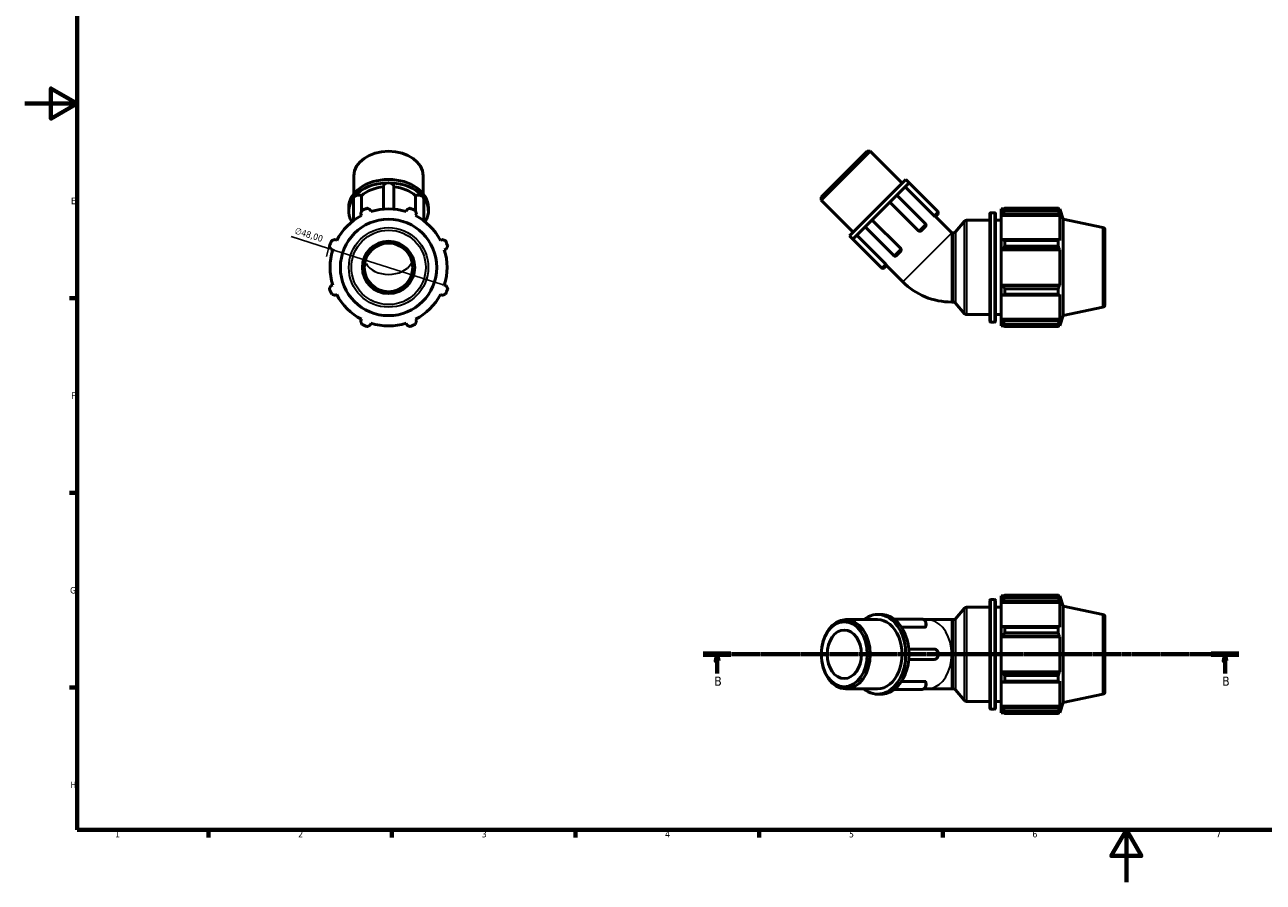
# Model space of a CAD drawing. Header units: millimetres. Extents: x 0 to 931, y 0 to 659.
# Tile 1 of 4: x 0 to 473, y 0 to 327. Entities that reach past the tile are written whole.
import ezdxf

# ---------------------------------------------------------------- set-up
doc = ezdxf.new("R2010")
doc.units = ezdxf.units.MM
doc.linetypes.add('CHAIN', pattern=[0.7087, 0.4724, -0.0591, 0.1181, -0.0591])
for name, color, linetype, lineweight in [('Border (ISO)', 7, 'Continuous', 70), ('Dimension (ISO)', 7, 'Continuous', 25), ('Section Line (ISO)', 7, 'CHAIN', 70), ('Visible (ISO)', 7, 'Continuous', 50), ('Visible Narrow (ISO)', 7, 'Continuous', 35)]:
    doc.layers.add(name, color=color, linetype=linetype, lineweight=lineweight)
doc.styles.add('Label Text (ISO)', font='tahoma.ttf')
doc.styles.add('Note Text (ISO)', font='tahoma.ttf')
doc.dimstyles.new('Default (ISO)', dxfattribs={"dimtxt": 2.5, "dimasz": 2.5, "dimexe": 3.175, "dimexo": 0, "dimgap": 0.762, "dimtad": 1, "dimrnd": 1e-08, "dimzin": 0, "dimtxsty": 'Note Text (ISO)', "dimcen": 0.09, "dimdle": 10, "dimclrd": 256, "dimclre": 256, "dimclrt": 232, "dimazin": 0, "dimtfac": 1.40208, "dimtmove": 0, "dimatfit": 3, "dimfxl": 1, "dimtolj": 1, "dimtzin": 0, "dimlwd": -1, "dimlwe": -1, "dimarcsym": 0})

# ---------------------------------------------------------------- blocks, each defined once
blk = doc.blocks.new('Borders Default Border')
at = {"layer": 'Border (ISO)'}
for p, q in [((20, 222.75), (17.1, 222.75)), ((20, 148.5), (17.1, 148.5)), ((20, 74.25), (17.1, 74.25)), ((70.08, 20), (70.08, 17.1)), ((140.17, 20), (140.17, 17.1)), ((210.25, 20), (210.25, 17.1)), ((280.33, 20), (280.33, 17.1)), ((350.42, 20), (350.42, 17.1))]:
    blk.add_line(p, q, dxfattribs=at)
at = {"layer": 'Border (ISO)', "flags": 128}
for points in [[(20, 20), (20, 574), (821, 574), (821, 20), (20, 20)], [(0, 297), (20, 297), (10, 302.77), (10, 291.23), (20, 297)], [(420.5, 0), (420.5, 20), (414.73, 10), (426.27, 10), (420.5, 20)]]:
    blk.add_lwpolyline(points, dxfattribs=at)
at = {"layer": 'Border (ISO)', "color": 232, "true_color": 0xca0064, "char_height": 2.5, "attachment_point": 7, "style": 'Note Text (ISO)'}
for s, insert in [('E', (17.64, 258.63)), ('F', (17.7, 184.38)), ('G', (17.31, 110.08)), ('H', (17.44, 35.88)), ('1', (34.48, 17.1)), ('2', (104.37, 17.1)), ('3', (174.43, 17.05)), ('4', (244.42, 17.1)), ('5', (314.64, 17.05)), ('6', (384.66, 17.05)), ('7', (454.77, 17.1))]:
    blk.add_mtext(s, dxfattribs=dict(at, insert=insert))
blk = doc.blocks.new('2dTransSection0')
at = {"layer": 'Section Line (ISO)', "linetype": 'CHAIN'}
blk.add_line((259, 86.94), (463.45, 86.94), dxfattribs=at)
at = {"layer": 'Section Line (ISO)', "linetype": 'Continuous', "lineweight": 140}
for p, q in [((259, 86.94), (269.56, 86.94)), ((452.89, 86.94), (463.45, 86.94))]:
    blk.add_line(p, q, dxfattribs=at)
at = {"layer": 'Section Line (ISO)', "linetype": 'Continuous'}
for p, q in [((264.28, 86.94), (263.78, 84.44)), ((264.28, 84.44), (264.28, 86.94)), ((264.78, 84.44), (264.28, 86.94)), ((458.17, 86.94), (457.67, 84.44)), ((458.17, 84.44), (458.17, 86.94)), ((458.67, 84.44), (458.17, 86.94)), ((263.78, 84.44), (264.78, 84.44)), ((264.28, 79.67), (264.28, 84.44)), ((457.67, 84.44), (458.67, 84.44)), ((458.17, 79.67), (458.17, 84.44))]:
    blk.add_line(p, q, dxfattribs=at)
at = {"layer": 'Section Line (ISO)', "linetype": 'Continuous', "flags": 128}
for points in [[(264.78, 84.44), (264.28, 86.94), (263.78, 84.44), (264.78, 84.44)], [(458.67, 84.44), (458.17, 86.94), (457.67, 84.44), (458.67, 84.44)]]:
    blk.add_lwpolyline(points, dxfattribs=at)
at = {"layer": 'Section Line (ISO)'}
for points in [[(264.78, 84.44), (264.28, 86.94), (263.78, 84.44), (264.78, 84.44)], [(458.67, 84.44), (458.17, 86.94), (457.67, 84.44), (458.67, 84.44)]]:
    blk.add_solid(points, dxfattribs=at)
at = {"layer": 'Section Line (ISO)', "char_height": 3.5, "attachment_point": 7, "style": 'Label Text (ISO)'}
for insert in [(263.21, 74.94), (457.1, 74.94)]:
    blk.add_mtext('B', dxfattribs=dict(at, insert=insert))
blk = doc.blocks.new('*D11')
at = {"layer": 'Defpoints', "color": 0, "transparency": 16777216}
for p in [(116, 241.78), (161.74, 227.25)]:
    blk.add_point(p, dxfattribs=at)
at = {"layer": 'Dimension (ISO)', "transparency": 16777216}
for p, q in [((116, 241.78), (101.69, 246.32)), ((159.36, 228), (118.38, 241.02))]:
    blk.add_line(p, q, dxfattribs=at)
blk.add_arc((138.87, 234.51), 24, 160.208, 169.9584, dxfattribs=at)
for points in [[(118.5, 241.42), (118.25, 240.62), (116, 241.78)], [(159.49, 228.4), (159.24, 227.61), (161.74, 227.25)]]:
    blk.add_solid(points, dxfattribs=at)
at = {"layer": 'Dimension (ISO)', "color": 232, "true_color": 0xca0064, "transparency": 16777216, "insert": (103.62, 249.88), "char_height": 2.5, "attachment_point": 1, "rotation": 342.3787, "style": 'Note Text (ISO)'}
blk.add_mtext('\\A1;∅48,00', dxfattribs=at)

msp = doc.modelspace()

# ---------------------------------------------------------------- linework, layer by layer
at = {"layer": 'Visible (ISO)'}
for p, q in [((322.728, 278.836), (304.031, 260.139)), ((304.031, 261.261), (321.606, 278.836)), ((321.606, 278.836), (322.728, 278.836)), ((334.895, 266.669), (322.728, 278.836)), ((125.65, 262.629), (125.65, 269.487)), ((152.091, 262.629), (152.091, 269.487)), ((136.887, 265.396), (136.887, 256.745)), ((140.853, 265.396), (140.853, 256.745)), ((336.297, 268.071), (314.796, 246.57)), ((337.57, 266.798), (332.195, 261.423)), ((347.008, 254.345), (336.062, 265.291)), ((337.57, 266.798), (336.297, 268.071)), ((337.57, 266.798), (348.516, 255.852)), ((125.438, 260.722), (125.438, 252.339)), ((128.538, 261.88), (128.538, 255.891)), ((149.202, 255.891), (149.202, 261.88)), ((152.302, 260.722), (152.302, 252.339)), ((304.031, 261.261), (304.031, 260.139)), ((316.198, 247.972), (304.031, 260.139)), ((332.195, 261.423), (321.444, 250.672)), ((332.896, 262.124), (343.842, 251.178)), ((123.666, 256.048), (123.666, 257.32)), ((132.158, 255.8), (131.942, 256.487)), ((145.798, 256.487), (145.582, 255.8)), ((154.074, 256.048), (154.074, 257.32)), ((341.176, 248.512), (330.23, 259.458)), ((368.807, 255.393), (370.14, 255.393)), ((372.674, 256.833), (372.674, 256.029)), ((372.674, 256.833), (373.696, 256.833)), ((373.154, 256.487), (372.674, 256.029)), ((372.674, 254.524), (372.674, 256.029)), ((374.114, 257.095), (374.114, 256.228)), ((374.114, 257.095), (394.535, 257.095)), ((394.535, 256.228), (374.114, 256.228)), ((394.535, 256.228), (394.535, 257.095)), ((394.67, 256.833), (395.08, 256.833)), ((395.08, 255.8), (394.846, 256.487)), ((395.08, 255.8), (395.08, 256.833)), ((396.354, 252.914), (395.08, 256.833)), ((128.231, 254.95), (128.564, 254.311)), ((128.538, 254.36), (128.538, 254.298)), ((149.176, 254.311), (149.509, 254.95)), ((149.202, 254.298), (149.202, 254.36)), ((321.444, 250.672), (316.069, 245.297)), ((323.409, 252.637), (334.355, 241.691)), ((348.516, 254.834), (347.58, 253.898)), ((347.623, 253.941), (353.83, 247.734)), ((355.31, 248.091), (358.721, 252.156)), ((359.487, 252.513), (368.407, 252.513)), ((368.407, 214.033), (368.407, 254.993)), ((370.54, 254.993), (370.54, 214.033)), ((370.54, 252.513), (372.674, 252.513)), ((372.674, 254.524), (373.154, 254.95)), ((372.674, 254.311), (372.674, 254.524)), ((372.674, 254.311), (372.674, 244.93)), ((372.674, 254.311), (395.08, 254.311)), ((373.154, 254.95), (394.846, 254.95)), ((394.846, 254.95), (395.08, 254.311)), ((395.08, 244.819), (395.08, 254.311)), ((396.354, 216.112), (396.354, 252.914)), ((411.562, 249.682), (396.354, 252.914)), ((316.069, 245.297), (314.796, 246.57)), ((317.576, 246.805), (328.522, 235.859)), ((320.743, 249.971), (331.689, 239.025)), ((343.842, 250.16), (342.155, 248.473)), ((353.83, 247.734), (354.544, 247.734)), ((412.354, 248.703), (412.354, 220.323)), ((116.896, 241.441), (117.583, 241.225)), ((119.072, 244.819), (118.433, 245.152)), ((159.307, 245.152), (158.668, 244.819)), ((160.157, 241.225), (160.844, 241.441)), ((316.069, 245.297), (327.015, 234.351)), ((373.154, 245.152), (372.674, 244.93)), ((372.674, 241.297), (372.674, 244.93)), ((372.674, 241.297), (373.154, 241.441)), ((372.674, 241.225), (372.674, 241.297)), ((372.674, 241.225), (372.674, 227.801)), ((372.674, 241.225), (395.08, 241.225)), ((394.846, 245.152), (373.154, 245.152)), ((373.154, 241.441), (394.846, 241.441)), ((374.114, 244.735), (374.114, 242.64)), ((374.114, 244.735), (394.535, 244.735)), ((394.535, 242.64), (374.114, 242.64)), ((394.535, 242.64), (394.535, 244.735)), ((395.08, 244.819), (394.846, 245.152)), ((394.846, 241.441), (395.08, 241.225)), ((395.08, 227.801), (395.08, 241.225)), ((334.394, 240.712), (332.707, 239.025)), ((328.969, 235.287), (328.033, 234.351)), ((328.926, 235.244), (335.133, 229.037)), ((117.583, 227.801), (116.896, 227.585)), ((160.844, 227.585), (160.157, 227.801)), ((372.674, 227.729), (372.674, 227.801)), ((372.674, 227.801), (395.08, 227.801)), ((373.154, 227.585), (372.674, 227.729)), ((372.674, 224.096), (372.674, 227.729)), ((394.846, 227.585), (373.154, 227.585)), ((395.08, 227.801), (394.846, 227.585)), ((118.433, 223.875), (119.072, 224.207)), ((158.668, 224.207), (159.307, 223.875)), ((372.674, 224.096), (373.154, 223.875)), ((372.674, 224.096), (372.674, 214.715)), ((373.154, 223.875), (394.846, 223.875)), ((374.114, 226.387), (374.114, 224.291)), ((374.114, 226.387), (394.535, 226.387)), ((394.535, 224.291), (374.114, 224.291)), ((394.535, 224.291), (394.535, 226.387)), ((394.846, 223.875), (395.08, 224.207)), ((395.08, 214.715), (395.08, 224.207)), ((353.83, 221.293), (354.544, 221.293)), ((355.31, 220.935), (358.721, 216.87)), ((411.562, 219.345), (396.354, 216.112)), ((128.564, 214.715), (128.231, 214.076)), ((131.942, 212.54), (132.158, 213.226)), ((145.582, 213.226), (145.798, 212.54)), ((149.509, 214.076), (149.176, 214.715)), ((359.487, 216.513), (368.407, 216.513)), ((368.807, 213.633), (370.14, 213.633)), ((370.54, 216.513), (372.674, 216.513)), ((372.674, 214.502), (372.674, 214.715)), ((372.674, 214.715), (395.08, 214.715)), ((372.674, 212.997), (372.674, 214.502)), ((373.154, 214.076), (372.674, 214.502)), ((372.674, 212.997), (373.154, 212.54)), ((372.674, 212.997), (372.674, 212.193)), ((394.846, 214.076), (373.154, 214.076)), ((374.114, 212.799), (374.114, 211.931)), ((374.114, 212.799), (394.535, 212.799)), ((394.535, 211.931), (394.535, 212.799)), ((395.08, 214.715), (394.846, 214.076)), ((394.846, 212.54), (395.08, 213.226)), ((396.354, 216.112), (395.08, 212.193)), ((395.08, 212.193), (395.08, 213.226)), ((372.674, 212.193), (373.696, 212.193)), ((394.535, 211.931), (374.114, 211.931)), ((394.67, 212.193), (395.08, 212.193)), ((372.674, 109.259), (372.674, 108.455)), ((372.674, 109.259), (373.696, 109.259)), ((373.154, 108.913), (372.674, 108.455)), ((374.114, 109.522), (374.114, 108.654)), ((374.114, 109.522), (394.535, 109.522)), ((394.535, 108.654), (394.535, 109.522)), ((394.67, 109.259), (395.08, 109.259)), ((395.08, 108.226), (394.846, 108.913)), ((395.08, 108.226), (395.08, 109.259)), ((396.354, 105.34), (395.08, 109.259)), ((355.31, 100.517), (358.721, 104.582)), ((359.487, 104.939), (368.407, 104.939)), ((368.407, 66.459), (368.407, 107.419)), ((368.807, 107.819), (370.14, 107.819)), ((370.54, 107.419), (370.54, 66.459)), ((370.54, 104.939), (372.674, 104.939)), ((372.674, 106.95), (372.674, 108.455)), ((372.674, 106.95), (373.154, 107.376)), ((372.674, 106.737), (372.674, 106.95)), ((372.674, 106.737), (372.674, 97.356)), ((372.674, 106.737), (395.08, 106.737)), ((373.154, 107.376), (394.846, 107.376)), ((394.535, 108.654), (374.114, 108.654)), ((394.846, 107.376), (395.08, 106.737)), ((395.08, 97.246), (395.08, 106.737)), ((396.354, 68.539), (396.354, 105.34)), ((411.562, 102.108), (396.354, 105.34)), ((325.547, 100.16), (313.38, 100.16)), ((326.819, 102.143), (325.547, 102.143)), ((331.855, 100.372), (342.44, 100.372)), ((343.173, 100.16), (344.482, 100.16)), ((353.83, 100.16), (344.482, 100.16)), ((353.83, 100.16), (354.544, 100.16)), ((412.354, 101.13), (412.354, 72.749)), ((343.598, 97.271), (334.706, 97.271)), ((373.154, 97.578), (372.674, 97.356)), ((372.674, 93.723), (372.674, 97.356)), ((394.846, 97.578), (373.154, 97.578)), ((374.114, 97.161), (374.114, 95.066)), ((374.114, 97.161), (394.535, 97.161)), ((394.535, 95.066), (374.114, 95.066)), ((394.535, 95.066), (394.535, 97.161)), ((395.08, 97.246), (394.846, 97.578)), ((372.674, 93.723), (373.154, 93.868)), ((372.674, 93.651), (372.674, 93.723)), ((372.674, 93.651), (372.674, 80.228)), ((372.674, 93.651), (395.08, 93.651)), ((373.154, 93.868), (394.846, 93.868)), ((394.846, 93.868), (395.08, 93.651)), ((395.08, 80.228), (395.08, 93.651)), ((337.478, 88.922), (347.114, 88.922)), ((337.478, 84.956), (347.114, 84.956)), ((334.706, 76.608), (343.598, 76.608)), ((372.674, 80.155), (372.674, 80.228)), ((372.674, 80.228), (395.08, 80.228)), ((372.674, 76.522), (372.674, 80.155)), ((373.154, 80.011), (372.674, 80.155)), ((372.674, 76.522), (372.674, 67.141)), ((372.674, 76.522), (373.154, 76.301)), ((394.846, 80.011), (373.154, 80.011)), ((373.154, 76.301), (394.846, 76.301)), ((374.114, 78.813), (374.114, 76.718)), ((374.114, 78.813), (394.535, 78.813)), ((394.535, 76.718), (374.114, 76.718)), ((394.535, 76.718), (394.535, 78.813)), ((395.08, 80.228), (394.846, 80.011)), ((394.846, 76.301), (395.08, 76.633)), ((395.08, 67.141), (395.08, 76.633)), ((325.547, 73.719), (313.38, 73.719)), ((326.819, 71.736), (325.547, 71.736)), ((331.855, 73.507), (342.44, 73.507)), ((343.173, 73.719), (344.482, 73.719)), ((344.482, 73.719), (353.83, 73.719)), ((353.83, 73.719), (354.544, 73.719)), ((355.31, 73.362), (358.721, 69.297)), ((411.562, 71.771), (396.354, 68.539)), ((359.487, 68.939), (368.407, 68.939)), ((370.54, 68.939), (372.674, 68.939)), ((372.674, 66.928), (372.674, 67.141)), ((372.674, 67.141), (395.08, 67.141)), ((372.674, 65.424), (372.674, 66.928)), ((373.154, 66.503), (372.674, 66.928)), ((394.846, 66.503), (373.154, 66.503)), ((395.08, 67.141), (394.846, 66.503)), ((396.354, 68.539), (395.08, 64.619)), ((368.807, 66.059), (370.14, 66.059)), ((372.674, 65.424), (372.674, 64.619)), ((372.674, 65.424), (373.154, 64.966)), ((372.674, 64.619), (373.696, 64.619)), ((374.114, 65.225), (374.114, 64.357)), ((374.114, 65.225), (394.535, 65.225)), ((394.535, 64.357), (374.114, 64.357)), ((394.535, 64.357), (394.535, 65.225)), ((394.67, 64.619), (395.08, 64.619)), ((394.846, 64.966), (395.08, 65.652)), ((395.08, 64.619), (395.08, 65.652))]:
    msp.add_line(p, q, dxfattribs=at)
for radius in [18.401, 10, 9.254]:
    msp.add_circle((138.87, 234.513), radius, dxfattribs=at)
for centre, radius, start, end in [((138.87, 234.513), 24, 109.79198, 115.20802), ((138.87, 234.513), 22.32, 72.5, 107.5), ((138.87, 234.513), 24, 64.79198, 70.20802), ((348.007, 255.343), 0.72, 315, 45), ((368.807, 254.993), 0.4, 90, 180), ((370.14, 254.993), 0.4, 0, 90), ((138.87, 234.513), 22.32, 117.5, 152.5), ((138.87, 234.513), 22.32, 27.5, 62.5), ((343.333, 250.669), 0.72, 315, 45), ((359.487, 251.513), 1, 90, 140), ((354.544, 248.734), 1, 270, 320), ((411.354, 248.703), 1, 0, 78), ((138.87, 234.513), 24, 154.79198, 160.20802), ((138.87, 234.513), 22.32, 162.5, 197.5), ((138.87, 234.513), 22.32, 342.5, 17.5), ((138.87, 234.513), 24, 19.79198, 25.20802), ((332.198, 239.534), 0.72, 225, 315), ((327.524, 234.86), 0.72, 225, 315), ((353.83, 247.734), 26.441, 225, 270), ((138.87, 234.513), 24, 199.79198, 205.20802), ((138.87, 234.513), 22.32, 207.5, 242.5), ((138.87, 234.513), 22.32, 297.5, 332.5), ((138.87, 234.513), 24, 334.79198, 340.20802), ((354.544, 220.293), 1, 40, 90), ((411.354, 220.323), 1, 282, 0), ((138.87, 234.513), 24, 244.79198, 250.20802), ((138.87, 234.513), 22.32, 252.5, 287.5), ((138.87, 234.513), 24, 289.79198, 295.20802), ((359.487, 217.513), 1, 220, 270), ((368.807, 214.033), 0.4, 180, 270), ((370.14, 214.033), 0.4, 270, 0), ((359.487, 103.939), 1, 90, 140), ((368.807, 107.419), 0.4, 90, 180), ((370.14, 107.419), 0.4, 0, 90), ((354.544, 101.16), 1, 270, 320), ((411.354, 101.13), 1, 0, 78), ((354.544, 72.719), 1, 40, 90), ((411.354, 72.749), 1, 282, 0), ((359.487, 69.939), 1, 220, 270), ((368.807, 66.459), 0.4, 180, 270), ((370.14, 66.459), 0.4, 270, 0)]:
    msp.add_arc(centre, radius, start, end, dxfattribs=at)
for centre, major_axis, start_param, end_param in [((138.87, 269.487), (-13.22, 0), 3.1415927, 6.2831853), ((138.87, 257.32), (-15.204, 0), 3.1415927, 6.2831853), ((138.87, 256.048), (15.204, 0), 1.5707963, 2.6179939), ((138.87, 256.048), (13.221, 0), 1.7213646, 2.4678529), ((138.87, 265.396), (-1.983, 0), 4.712389, 6.2831853), ((138.87, 265.396), (1.983, 0), 0, 1.5707963), ((138.87, 256.048), (15.204, 0), 0.5235988, 1.5707963), ((138.87, 256.048), (13.221, 0), 0.6737398, 1.4202281), ((138.87, 256.048), (-15.204, 0), 5.7595865, 6.6809611), ((127.421, 260.722), (-1.983, 0), 5.7595865, 6.2831853), ((127.421, 260.722), (1.983, 0), 0.9721271, 2.6179939), ((150.319, 260.722), (1.983, 0), 0.5235988, 2.1694656), ((150.319, 260.722), (1.983, 0), 0, 0.5235988), ((138.87, 256.048), (15.204, 0), 5.8854095, 6.8067841), ((325.547, 86.939), (0, -15.204), 5.7667102, 9.9412531), ((325.547, 86.939), (0, -13.221), 0, 3.1415927), ((326.819, 86.939), (0, 15.204), 5.7595865, 6.2831853), ((326.819, 86.939), (0, 15.204), 4.712389, 5.7595865), ((326.819, 86.939), (0, 15.204), 3.6651914, 4.712389), ((326.819, 86.939), (0, -15.204), 0, 0.5235988)]:
    msp.add_ellipse(centre, major_axis=major_axis, ratio=0.7071068, start_param=start_param, end_param=end_param, dxfattribs=at)
for centre, major_axis in [((313.38, 86.939), (0, -13.221)), ((312.819, 86.939), (0, -12.427)), ((312.819, 86.939), (0, -9.254))]:
    msp.add_ellipse(centre, major_axis=major_axis, ratio=0.7071068, dxfattribs=at)
for points, weights in [([(128.231, 254.95), (128.436, 255.576), (128.648, 256.228)], [1.00550622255, 1.00315886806, 1]), ([(130.743, 257.095), (131.355, 256.785), (131.942, 256.487)], [1, 1.00315886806, 1.00550622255]), ([(145.798, 256.487), (146.385, 256.785), (146.997, 257.095)], [1.00550622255, 1.00315886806, 1]), ([(149.092, 256.228), (149.304, 255.576), (149.509, 254.95)], [1, 1.00315886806, 1.00550622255]), ([(374.114, 257.095), (373.615, 256.785), (373.154, 256.487)], [1.01599852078, 1.011374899, 1.00595046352]), ([(373.154, 254.95), (373.615, 255.576), (374.114, 256.228)], [1.00595046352, 1.011374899, 1.01599852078]), ([(394.535, 257.095), (394.697, 256.785), (394.846, 256.487)], [1, 1.00315886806, 1.00550622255]), ([(394.846, 254.95), (394.697, 255.576), (394.535, 256.228)], [1.00550622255, 1.00315886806, 1]), ([(116.896, 241.441), (116.598, 242.028), (116.288, 242.64)], [1.00550622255, 1.00315886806, 1]), ([(117.156, 244.735), (117.807, 244.948), (118.433, 245.152)], [1, 1.00315886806, 1.00550622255]), ([(159.307, 245.152), (159.933, 244.948), (160.584, 244.735)], [1.00550622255, 1.00315886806, 1]), ([(161.452, 242.64), (161.142, 242.028), (160.844, 241.441)], [1, 1.00315886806, 1.00550622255]), ([(374.114, 244.735), (373.615, 244.948), (373.154, 245.152)], [1.01599852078, 1.011374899, 1.00595046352]), ([(373.154, 241.441), (373.615, 242.028), (374.114, 242.64)], [1.00595046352, 1.011374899, 1.01599852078]), ([(394.535, 244.735), (394.697, 244.948), (394.846, 245.152)], [1, 1.00315886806, 1.00550622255]), ([(394.846, 241.441), (394.697, 242.028), (394.535, 242.64)], [1.00550622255, 1.00315886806, 1]), ([(116.288, 226.387), (116.598, 226.998), (116.896, 227.585)], [1, 1.00315886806, 1.00550622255]), ([(160.844, 227.585), (161.142, 226.998), (161.452, 226.387)], [1.00550622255, 1.00315886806, 1]), ([(374.114, 226.387), (373.615, 226.998), (373.154, 227.585)], [1.01599852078, 1.011374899, 1.00595046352]), ([(394.535, 226.387), (394.697, 226.998), (394.846, 227.585)], [1, 1.00315886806, 1.00550622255]), ([(118.433, 223.875), (117.807, 224.079), (117.156, 224.291)], [1.00550622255, 1.00315886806, 1]), ([(160.584, 224.291), (159.933, 224.079), (159.307, 223.875)], [1, 1.00315886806, 1.00550622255]), ([(373.154, 223.875), (373.615, 224.079), (374.114, 224.291)], [1.00595046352, 1.011374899, 1.01599852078]), ([(394.846, 223.875), (394.697, 224.079), (394.535, 224.291)], [1.00550622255, 1.00315886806, 1]), ([(128.648, 212.799), (128.436, 213.451), (128.231, 214.076)], [1, 1.00315886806, 1.00550622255]), ([(149.509, 214.076), (149.304, 213.451), (149.092, 212.799)], [1.00550622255, 1.00315886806, 1]), ([(374.114, 212.799), (373.615, 213.451), (373.154, 214.076)], [1.01599852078, 1.011374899, 1.00595046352]), ([(394.535, 212.799), (394.697, 213.451), (394.846, 214.076)], [1, 1.00315886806, 1.00550622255]), ([(131.942, 212.54), (131.355, 212.241), (130.743, 211.931)], [1.00550622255, 1.00315886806, 1]), ([(146.997, 211.931), (146.385, 212.241), (145.798, 212.54)], [1, 1.00315886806, 1.00550622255]), ([(373.154, 212.54), (373.615, 212.241), (374.114, 211.931)], [1.00595046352, 1.011374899, 1.01599852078]), ([(394.846, 212.54), (394.697, 212.241), (394.535, 211.931)], [1.00550622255, 1.00315886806, 1]), ([(374.114, 109.522), (373.615, 109.211), (373.154, 108.913)], [1.01599852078, 1.011374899, 1.00595046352]), ([(394.535, 109.522), (394.697, 109.211), (394.846, 108.913)], [1, 1.00315886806, 1.00550622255]), ([(373.154, 107.376), (373.615, 108.002), (374.114, 108.654)], [1.00595046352, 1.011374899, 1.01599852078]), ([(394.846, 107.376), (394.697, 108.002), (394.535, 108.654)], [1.00550622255, 1.00315886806, 1]), ([(374.114, 97.161), (373.615, 97.374), (373.154, 97.578)], [1.01599852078, 1.011374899, 1.00595046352]), ([(373.154, 93.868), (373.615, 94.455), (374.114, 95.066)], [1.00595046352, 1.011374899, 1.01599852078]), ([(394.535, 97.161), (394.697, 97.374), (394.846, 97.578)], [1, 1.00315886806, 1.00550622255]), ([(394.846, 93.868), (394.697, 94.455), (394.535, 95.066)], [1.00550622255, 1.00315886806, 1]), ([(374.114, 78.813), (373.615, 79.424), (373.154, 80.011)], [1.01599852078, 1.011374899, 1.00595046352]), ([(373.154, 76.301), (373.615, 76.505), (374.114, 76.718)], [1.00595046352, 1.011374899, 1.01599852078]), ([(394.535, 78.813), (394.697, 79.424), (394.846, 80.011)], [1, 1.00315886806, 1.00550622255]), ([(394.846, 76.301), (394.697, 76.505), (394.535, 76.718)], [1.00550622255, 1.00315886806, 1]), ([(374.114, 65.225), (373.615, 65.877), (373.154, 66.503)], [1.01599852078, 1.011374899, 1.00595046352]), ([(394.535, 65.225), (394.697, 65.877), (394.846, 66.503)], [1, 1.00315886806, 1.00550622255]), ([(373.154, 64.966), (373.615, 64.668), (374.114, 64.357)], [1.00595046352, 1.011374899, 1.01599852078]), ([(394.846, 64.966), (394.697, 64.668), (394.535, 64.357)], [1.00550622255, 1.00315886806, 1])]:
    msp.add_rational_spline(points, weights, degree=2, dxfattribs=at)
for points, knots in [([(347.58, 253.898), (347.574, 253.893), (347.558, 253.897), (347.502, 253.926), (347.46, 253.953), (347.358, 254.029), (347.299, 254.077), (347.198, 254.165), (347.161, 254.199), (347.085, 254.27), (347.046, 254.307), (347.008, 254.345)], [0.3405331, 0.3405331, 0.3405331, 0.3405331, 0.36561815, 0.36561815, 0.39379898, 0.39379898, 0.42196362, 0.42196362, 0.43799576, 0.43799576, 0.45402472, 0.45402472, 0.45402472, 0.45402472]), ([(342.155, 248.473), (342.101, 248.419), (342.037, 248.376), (341.886, 248.31), (341.799, 248.292), (341.619, 248.29), (341.528, 248.306), (341.392, 248.358), (341.345, 248.383), (341.255, 248.441), (341.214, 248.474), (341.176, 248.512)], [0.3405331, 0.3405331, 0.3405331, 0.3405331, 0.36561815, 0.36561815, 0.39379898, 0.39379898, 0.42196362, 0.42196362, 0.43799576, 0.43799576, 0.45402472, 0.45402472, 0.45402472, 0.45402472]), ([(334.355, 241.691), (334.421, 241.625), (334.474, 241.547), (334.55, 241.378), (334.572, 241.288), (334.58, 241.108), (334.567, 241.019), (334.507, 240.854), (334.46, 240.781), (334.399, 240.717), (334.396, 240.715), (334.394, 240.712)], [0, 0, 0, 0, 0.02805218, 0.02805218, 0.05615115, 0.05615115, 0.08431874, 0.08431874, 0.11249886, 0.11249886, 0.11355064, 0.11355064, 0.11355064, 0.11355064]), ([(328.522, 235.859), (328.588, 235.792), (328.652, 235.725), (328.767, 235.595), (328.817, 235.534), (328.899, 235.427), (328.93, 235.382), (328.968, 235.316), (328.975, 235.295), (328.969, 235.287), (328.969, 235.287), (328.969, 235.287)], [0, 0, 0, 0, 0.02805218, 0.02805218, 0.05615115, 0.05615115, 0.08431874, 0.08431874, 0.11249886, 0.11249886, 0.11355064, 0.11355064, 0.11355064, 0.11355064]), ([(342.44, 100.372), (342.599, 100.372), (342.757, 100.343), (343.06, 100.234), (343.203, 100.151), (343.471, 99.937), (343.591, 99.801), (343.802, 99.484), (343.887, 99.298), (344.01, 98.899), (344.045, 98.684), (344.058, 98.251), (344.037, 98.032), (343.95, 97.667), (343.899, 97.517), (343.831, 97.374)], [3.1415927, 3.1415927, 3.1415927, 3.1415927, 3.391351, 3.391351, 3.6554385, 3.6554385, 3.9575764, 3.9575764, 4.3022176, 4.3022176, 4.6673861, 4.6673861, 5.0358913, 5.0358913, 5.3047688, 5.3047688, 5.3047688, 5.3047688]), ([(343.831, 97.374), (343.819, 97.351), (343.802, 97.331), (343.757, 97.301), (343.731, 97.29), (343.67, 97.275), (343.636, 97.271), (343.598, 97.271)], [0.404047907, 0.404047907, 0.404047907, 0.404047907, 0.42196362, 0.42196362, 0.437995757, 0.437995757, 0.454024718, 0.454024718, 0.454024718, 0.454024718]), ([(347.114, 88.922), (347.273, 88.922), (347.432, 88.894), (347.734, 88.784), (347.877, 88.702), (348.145, 88.488), (348.265, 88.352), (348.476, 88.034), (348.561, 87.848), (348.684, 87.449), (348.719, 87.235), (348.732, 86.802), (348.711, 86.583), (348.611, 86.162), (348.533, 85.959), (348.32, 85.594), (348.187, 85.43), (347.882, 85.178), (347.717, 85.082), (347.4, 84.98), (347.257, 84.956), (347.114, 84.956)], [3.1415927, 3.1415927, 3.1415927, 3.1415927, 3.391351, 3.391351, 3.6554385, 3.6554385, 3.9575764, 3.9575764, 4.3022176, 4.3022176, 4.6673861, 4.6673861, 5.0358913, 5.0358913, 5.4027116, 5.4027116, 5.7534877, 5.7534877, 6.0581879, 6.0581879, 6.2831853, 6.2831853, 6.2831853, 6.2831853]), ([(343.831, 76.505), (343.921, 76.315), (343.983, 76.112), (344.054, 75.69), (344.062, 75.471), (344.021, 75.038), (343.972, 74.824), (343.817, 74.424), (343.711, 74.236), (343.449, 73.919), (343.296, 73.786), (342.966, 73.602), (342.797, 73.543), (342.561, 73.511), (342.5, 73.507), (342.44, 73.507)], [4.1200091, 4.1200091, 4.1200091, 4.1200091, 4.477858, 4.477858, 4.8456428, 4.8456428, 5.2139669, 5.2139669, 5.5762613, 5.5762613, 5.9078024, 5.9078024, 6.1882265, 6.1882265, 6.2831853, 6.2831853, 6.2831853, 6.2831853]), ([(343.598, 76.608), (343.664, 76.608), (343.719, 76.596), (343.793, 76.557), (343.817, 76.533), (343.831, 76.505)], [0, 0, 0, 0, 0.028052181, 0.028052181, 0.050048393, 0.050048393, 0.050048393, 0.050048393])]:
    msp.add_open_spline(points, degree=3, knots=knots, dxfattribs=at)
at = {"layer": 'Visible Narrow (ISO)'}
for p, q in [((347.124, 254.46), (348.511, 255.847)), ((341.269, 248.605), (343.829, 251.165)), ((358.721, 217.088), (358.721, 251.939)), ((359.487, 252.292), (359.487, 216.735)), ((368.807, 255.136), (368.807, 213.89)), ((370.14, 213.89), (370.14, 255.136)), ((335.248, 229.152), (353.715, 247.619)), ((353.83, 221.455), (353.83, 247.571)), ((354.544, 221.455), (354.544, 247.571)), ((355.31, 247.924), (355.31, 221.103)), ((411.562, 219.532), (411.562, 249.495)), ((331.702, 239.038), (334.262, 241.598)), ((327.02, 234.356), (328.407, 235.743)), ((358.721, 69.514), (358.721, 104.365)), ((359.487, 104.718), (359.487, 69.161)), ((368.807, 107.562), (368.807, 66.316)), ((370.14, 66.316), (370.14, 107.562)), ((353.83, 73.882), (353.83, 99.997)), ((354.544, 73.882), (354.544, 99.997)), ((355.31, 100.35), (355.31, 73.529)), ((411.562, 71.958), (411.562, 101.921))]:
    msp.add_line(p, q, dxfattribs=at)
for radius in [15.168, 14.19]:
    msp.add_circle((138.87, 234.513), radius, dxfattribs=at)
for centre, major_axis, start_param, end_param in [((138.87, 238.385), (-9.254, 0), 0.379944, 2.7616487), ((342.44, 98.389), (0, 1.983), 4.222193, 6.174712), ((344.482, 86.939), (0, 13.22), 3.2986723, 6.1261057), ((347.114, 86.939), (0, 1.983), 3.2986723, 6.1261057), ((342.44, 75.49), (0, -1.983), 0.1084733, 2.0609923)]:
    msp.add_ellipse(centre, major_axis=major_axis, ratio=0.7071068, start_param=start_param, end_param=end_param, dxfattribs=at)

# ---------------------------------------------------------------- block references
msp.add_blockref('Borders Default Border', (0, 0))
at = {"layer": 'Section Line (ISO)'}
msp.add_blockref('2dTransSection0', (0, 0), dxfattribs=at)

# ---------------------------------------------------------------- dimensions: what is measured, and where the dimension line sits
at = {"layer": 'Dimension (ISO)'}
dim = msp.add_diameter_dim_2p(p1=(161.744, 227.248), p2=(115.996, 241.779), dimstyle='Default (ISO)', override={"dimdec": 2, "dimlfac": 1, "dimtp": 0, "dimtm": 0, "dimtdec": 2, "dimatfit": 2}, dxfattribs=at)
dim.commit()
dim.dimension.update_dxf_attribs({"geometry": '*D11', "text_midpoint": (107.652, 244.429), "dimtype": 163})

doc.saveas('drawing.dxf')
